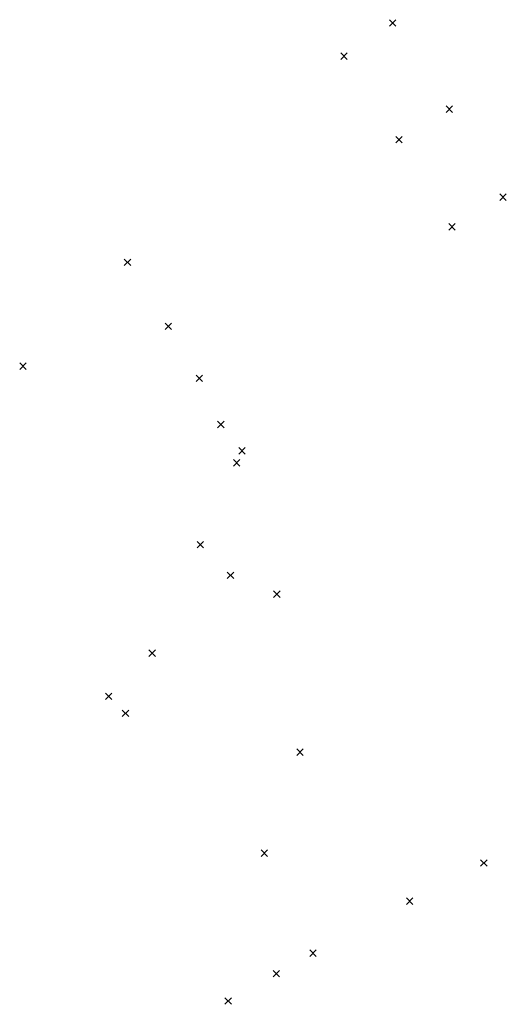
# Model space of a CAD drawing. Extents: x 1927513 to 1927612, y 199758 to 199958.
import ezdxf

# ---------------------------------------------------------------- set-up
doc = ezdxf.new("R2010")
doc.units = 0
doc.header["$MEASUREMENT"] = 0
doc.layers.add('SV_P_Control_Cells_Set', color=7, linetype='Continuous', lineweight=0)
doc.layers.add('SV_P_Control_Cells_Set (Construction)', color=7, linetype='Continuous', lineweight=0)

# ---------------------------------------------------------------- blocks, each defined once
blk = doc.blocks.new('CALCPT_52')
at = {"layer": 'SV_P_Control_Cells_Set (Construction)', "color": 3, "linetype": 'Continuous', "lineweight": 13}
for p, q in [((-0.033, -0.033), (0.033, 0.033)), ((-0.033, 0.033), (0.033, -0.033))]:
    blk.add_line(p, q, dxfattribs=at)
blk = doc.blocks.new('CALCPT_53')
at = {"layer": 'SV_P_Control_Cells_Set (Construction)', "color": 3, "linetype": 'Continuous', "lineweight": 13}
for p, q in [((-0.033, -0.033), (0.033, 0.033)), ((-0.033, 0.033), (0.033, -0.033))]:
    blk.add_line(p, q, dxfattribs=at)
blk = doc.blocks.new('CALCPT_54')
at = {"layer": 'SV_P_Control_Cells_Set (Construction)', "color": 3, "linetype": 'Continuous', "lineweight": 13}
for p, q in [((-0.033, -0.033), (0.033, 0.033)), ((-0.033, 0.033), (0.033, -0.033))]:
    blk.add_line(p, q, dxfattribs=at)
blk = doc.blocks.new('CALCPT_55')
at = {"layer": 'SV_P_Control_Cells_Set (Construction)', "color": 3, "linetype": 'Continuous', "lineweight": 13}
for p, q in [((-0.033, -0.033), (0.033, 0.033)), ((-0.033, 0.033), (0.033, -0.033))]:
    blk.add_line(p, q, dxfattribs=at)
blk = doc.blocks.new('CALCPT_56')
at = {"layer": 'SV_P_Control_Cells_Set (Construction)', "color": 3, "linetype": 'Continuous', "lineweight": 13}
for p, q in [((-0.033, -0.033), (0.033, 0.033)), ((-0.033, 0.033), (0.033, -0.033))]:
    blk.add_line(p, q, dxfattribs=at)
blk = doc.blocks.new('CALCPT_57')
at = {"layer": 'SV_P_Control_Cells_Set (Construction)', "color": 3, "linetype": 'Continuous', "lineweight": 13}
for p, q in [((-0.033, -0.033), (0.033, 0.033)), ((-0.033, 0.033), (0.033, -0.033))]:
    blk.add_line(p, q, dxfattribs=at)
blk = doc.blocks.new('CALCPT_58')
at = {"layer": 'SV_P_Control_Cells_Set (Construction)', "color": 3, "linetype": 'Continuous', "lineweight": 13}
for p, q in [((-0.033, -0.033), (0.033, 0.033)), ((-0.033, 0.033), (0.033, -0.033))]:
    blk.add_line(p, q, dxfattribs=at)
blk = doc.blocks.new('CALCPT_59')
at = {"layer": 'SV_P_Control_Cells_Set (Construction)', "color": 3, "linetype": 'Continuous', "lineweight": 13}
for p, q in [((-0.033, -0.033), (0.033, 0.033)), ((-0.033, 0.033), (0.033, -0.033))]:
    blk.add_line(p, q, dxfattribs=at)
blk = doc.blocks.new('CALCPT_60')
at = {"layer": 'SV_P_Control_Cells_Set (Construction)', "color": 3, "linetype": 'Continuous', "lineweight": 13}
for p, q in [((-0.033, -0.033), (0.033, 0.033)), ((-0.033, 0.033), (0.033, -0.033))]:
    blk.add_line(p, q, dxfattribs=at)
blk = doc.blocks.new('CALCPT_61')
at = {"layer": 'SV_P_Control_Cells_Set (Construction)', "color": 3, "linetype": 'Continuous', "lineweight": 13}
for p, q in [((-0.033, -0.033), (0.033, 0.033)), ((-0.033, 0.033), (0.033, -0.033))]:
    blk.add_line(p, q, dxfattribs=at)
blk = doc.blocks.new('CALCPT_62')
at = {"layer": 'SV_P_Control_Cells_Set (Construction)', "color": 3, "linetype": 'Continuous', "lineweight": 13}
for p, q in [((-0.033, -0.033), (0.033, 0.033)), ((-0.033, 0.033), (0.033, -0.033))]:
    blk.add_line(p, q, dxfattribs=at)
blk = doc.blocks.new('CALCPT_63')
at = {"layer": 'SV_P_Control_Cells_Set (Construction)', "color": 3, "linetype": 'Continuous', "lineweight": 13}
for p, q in [((-0.033, -0.033), (0.033, 0.033)), ((-0.033, 0.033), (0.033, -0.033))]:
    blk.add_line(p, q, dxfattribs=at)
blk = doc.blocks.new('CALCPT_64')
at = {"layer": 'SV_P_Control_Cells_Set (Construction)', "color": 3, "linetype": 'Continuous', "lineweight": 13}
for p, q in [((-0.033, -0.033), (0.033, 0.033)), ((-0.033, 0.033), (0.033, -0.033))]:
    blk.add_line(p, q, dxfattribs=at)
blk = doc.blocks.new('CALCPT_65')
at = {"layer": 'SV_P_Control_Cells_Set (Construction)', "color": 3, "linetype": 'Continuous', "lineweight": 13}
for p, q in [((-0.033, -0.033), (0.033, 0.033)), ((-0.033, 0.033), (0.033, -0.033))]:
    blk.add_line(p, q, dxfattribs=at)
blk = doc.blocks.new('CALCPT_66')
at = {"layer": 'SV_P_Control_Cells_Set (Construction)', "color": 3, "linetype": 'Continuous', "lineweight": 13}
for p, q in [((-0.033, -0.033), (0.033, 0.033)), ((-0.033, 0.033), (0.033, -0.033))]:
    blk.add_line(p, q, dxfattribs=at)
blk = doc.blocks.new('CALCPT_67')
at = {"layer": 'SV_P_Control_Cells_Set (Construction)', "color": 3, "linetype": 'Continuous', "lineweight": 13}
for p, q in [((-0.033, -0.033), (0.033, 0.033)), ((-0.033, 0.033), (0.033, -0.033))]:
    blk.add_line(p, q, dxfattribs=at)
blk = doc.blocks.new('CALCPT_68')
at = {"layer": 'SV_P_Control_Cells_Set (Construction)', "color": 3, "linetype": 'Continuous', "lineweight": 13}
for p, q in [((-0.033, -0.033), (0.033, 0.033)), ((-0.033, 0.033), (0.033, -0.033))]:
    blk.add_line(p, q, dxfattribs=at)
blk = doc.blocks.new('CALCPT_69')
at = {"layer": 'SV_P_Control_Cells_Set (Construction)', "color": 3, "linetype": 'Continuous', "lineweight": 13}
for p, q in [((-0.033, -0.033), (0.033, 0.033)), ((-0.033, 0.033), (0.033, -0.033))]:
    blk.add_line(p, q, dxfattribs=at)
blk = doc.blocks.new('CALCPT_70')
at = {"layer": 'SV_P_Control_Cells_Set (Construction)', "color": 3, "linetype": 'Continuous', "lineweight": 13}
for p, q in [((-0.033, -0.033), (0.033, 0.033)), ((-0.033, 0.033), (0.033, -0.033))]:
    blk.add_line(p, q, dxfattribs=at)
blk = doc.blocks.new('CALCPT_71')
at = {"layer": 'SV_P_Control_Cells_Set (Construction)', "color": 3, "linetype": 'Continuous', "lineweight": 13}
for p, q in [((-0.033, -0.033), (0.033, 0.033)), ((-0.033, 0.033), (0.033, -0.033))]:
    blk.add_line(p, q, dxfattribs=at)
blk = doc.blocks.new('CALCPT_72')
at = {"layer": 'SV_P_Control_Cells_Set (Construction)', "color": 3, "linetype": 'Continuous', "lineweight": 13}
for p, q in [((-0.033, -0.033), (0.033, 0.033)), ((-0.033, 0.033), (0.033, -0.033))]:
    blk.add_line(p, q, dxfattribs=at)
blk = doc.blocks.new('CALCPT_73')
at = {"layer": 'SV_P_Control_Cells_Set (Construction)', "color": 3, "linetype": 'Continuous', "lineweight": 13}
for p, q in [((-0.033, -0.033), (0.033, 0.033)), ((-0.033, 0.033), (0.033, -0.033))]:
    blk.add_line(p, q, dxfattribs=at)
blk = doc.blocks.new('CALCPT_74')
at = {"layer": 'SV_P_Control_Cells_Set (Construction)', "color": 3, "linetype": 'Continuous', "lineweight": 13}
for p, q in [((-0.033, -0.033), (0.033, 0.033)), ((-0.033, 0.033), (0.033, -0.033))]:
    blk.add_line(p, q, dxfattribs=at)
blk = doc.blocks.new('CALCPT_75')
at = {"layer": 'SV_P_Control_Cells_Set (Construction)', "color": 3, "linetype": 'Continuous', "lineweight": 13}
for p, q in [((-0.033, -0.033), (0.033, 0.033)), ((-0.033, 0.033), (0.033, -0.033))]:
    blk.add_line(p, q, dxfattribs=at)
blk = doc.blocks.new('CALCPT_76')
at = {"layer": 'SV_P_Control_Cells_Set (Construction)', "color": 3, "linetype": 'Continuous', "lineweight": 13}
for p, q in [((-0.033, -0.033), (0.033, 0.033)), ((-0.033, 0.033), (0.033, -0.033))]:
    blk.add_line(p, q, dxfattribs=at)
blk = doc.blocks.new('CALCPT_77')
at = {"layer": 'SV_P_Control_Cells_Set (Construction)', "color": 3, "linetype": 'Continuous', "lineweight": 13}
for p, q in [((-0.033, -0.033), (0.033, 0.033)), ((-0.033, 0.033), (0.033, -0.033))]:
    blk.add_line(p, q, dxfattribs=at)

msp = doc.modelspace()

# ---------------------------------------------------------------- block references
at = {"layer": 'SV_P_Control_Cells_Set', "color": 3, "linetype": 'Continuous', "lineweight": 13, "xscale": 20, "yscale": 20, "zscale": 20, "rotation": 90}
for name, p in [('CALCPT_73', (1927588.85, 199957.38)), ('CALCPT_72', (1927578.94, 199950.61)), ('CALCPT_77', (1927600.39, 199939.83)), ('CALCPT_76', (1927590.12, 199933.61)), ('CALCPT_74', (1927611.32, 199921.9)), ('CALCPT_75', (1927600.94, 199915.88)), ('CALCPT_69', (1927534.82, 199908.65)), ('CALCPT_70', (1927543.13, 199895.6)), ('CALCPT_68', (1927513.54, 199887.51)), ('CALCPT_52', (1927549.48, 199885.02)), ('CALCPT_55', (1927553.85, 199875.63)), ('CALCPT_53', (1927558.14, 199870.28)), ('CALCPT_54', (1927557.05, 199867.82)), ('CALCPT_67', (1927549.65, 199851.15)), ('CALCPT_66', (1927555.82, 199844.94)), ('CALCPT_60', (1927565.24, 199841.09)), ('CALCPT_65', (1927539.85, 199829.08)), ('CALCPT_71', (1927530.98, 199820.28)), ('CALCPT_64', (1927534.41, 199816.83)), ('CALCPT_59', (1927569.97, 199808.93)), ('CALCPT_63', (1927562.69, 199788.35)), ('CALCPT_56', (1927607.41, 199786.36)), ('CALCPT_57', (1927592.3, 199778.59)), ('CALCPT_58', (1927572.62, 199768.01)), ('CALCPT_61', (1927565.13, 199763.84)), ('CALCPT_62', (1927555.33, 199758.26))]:
    msp.add_blockref(name, p, dxfattribs=at)

doc.saveas('drawing.dxf')
